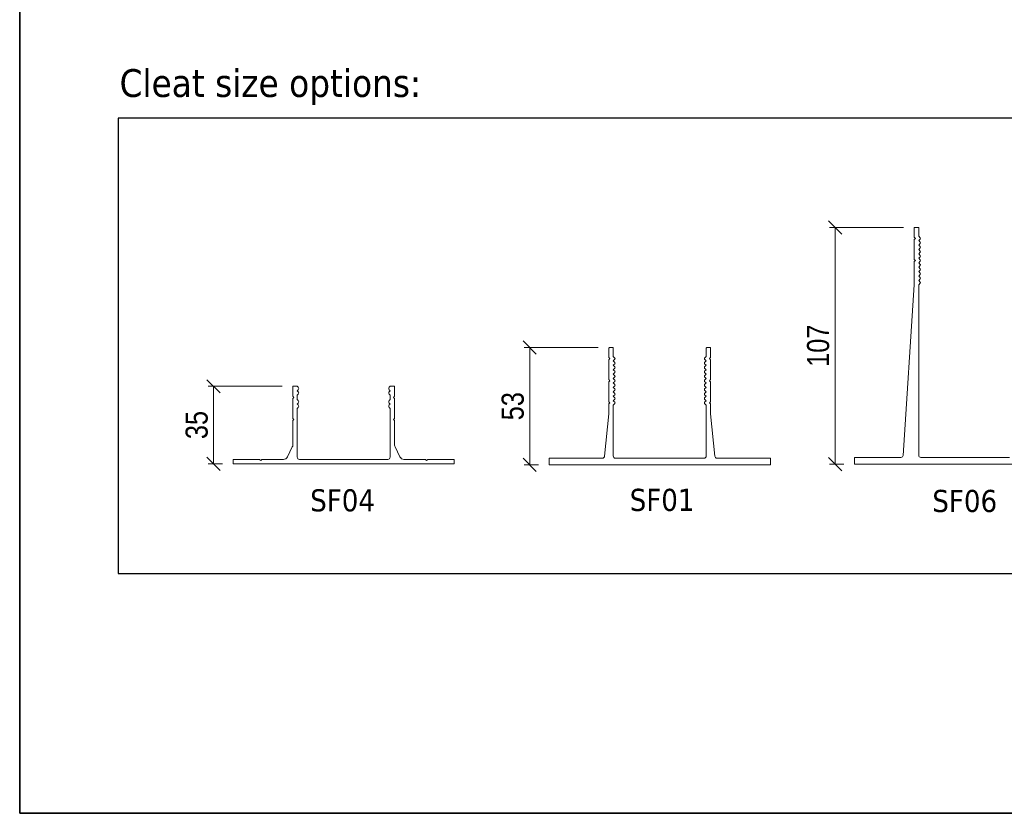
# Model space of a CAD drawing. Header units: millimetres. Extents: x 15 to 3247, y -45 to 876.
# Tile 1 of 11: x 15 to 282, y 15 to 230. Entities that reach past the tile are written whole.
import ezdxf

# ---------------------------------------------------------------- set-up
doc = ezdxf.new("R2010")
doc.units = ezdxf.units.MM
doc.header["$LTSCALE"] = 3
doc.layers.get('0').update_dxf_attribs({"lineweight": 18, "true_color": 0x2a2a2a})
for name, color, linetype, lineweight in [('Border (ISO)', 7, 'Continuous', 35), ('Dimension (ISO)', 7, 'Continuous', 5), ('Sketch Geometry (ISO)', 7, 'Continuous', 25), ('Symbol (ISO)', 7, 'Continuous', 25), ('Visible (ISO)', 7, 'Continuous', 13)]:
    doc.layers.add(name, color=color, linetype=linetype, lineweight=lineweight)
doc.styles.add('_Text_Narrow_Small', font='ARIALN.TTF')
doc.styles.add('Note Text (ISO)', font='tahoma.ttf')
doc.styles.add('Text Style41', font='tahoma.ttf')
doc.dimstyles.new('_Dim-20', dxfattribs={"dimscale": 3, "dimtxt": 2, "dimasz": 1.2, "dimexe": 0.5, "dimexo": 1, "dimgap": 0.5, "dimtad": 1, "dimdec": 1, "dimrnd": 1e-08, "dimdsep": 46, "dimtxsty": '_Text_Narrow_Small', "dimblk": 'OBLIQUE', "dimcen": 0.09, "dimclrd": 256, "dimclre": 256, "dimclrt": 256, "dimadec": 1, "dimazin": 0, "dimtfac": 10, "dimtdec": 0, "dimtmove": 0, "dimatfit": 3, "dimldrblk": 'Filled-1', "dimfxl": 1, "dimtolj": 1, "dimlwd": 0, "dimlwe": 0, "dimarcsym": 0})

# ---------------------------------------------------------------- blocks, each defined once
blk = doc.blocks.new('Borders Border')
at = {"layer": 'Border (ISO)'}
for p, q in [((5, 5), (5, 292)), ((415, 5), (5, 5))]:
    blk.add_line(p, q, dxfattribs=at)
blk = doc.blocks.new('_Oblique')
at = {"color": 0, "linetype": 'ByBlock', "lineweight": -2}
blk.add_line((-0.5, -0.5), (0.5, 0.5), dxfattribs=at)
blk = doc.blocks.new('*D42')
at = {"layer": 'Defpoints', "color": 0, "transparency": 16777216}
for p in [(257.68, 173.92), (236.08, 109.72), (241.48, 109.72)]:
    blk.add_point(p, dxfattribs=at)
at = {"layer": 'Dimension (ISO)', "lineweight": 0, "transparency": 16777216}
for p, q in [((254.68, 173.92), (234.58, 173.92)), ((236.08, 173.92), (236.08, 109.72)), ((238.48, 109.72), (234.58, 109.72))]:
    blk.add_line(p, q, dxfattribs=at)
at = {"layer": 'Dimension (ISO)', "lineweight": 0, "transparency": 16777216, "xscale": 3.600000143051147, "yscale": 3.600000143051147, "zscale": 3.600000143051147}
for p, rotation in [((236.08, 173.92), 90), ((236.08, 109.72), 270)]:
    blk.add_blockref('_Oblique', p, dxfattribs=dict(at, rotation=rotation))
at = {"layer": 'Dimension (ISO)', "lineweight": 5, "transparency": 16777216, "insert": (231.52, 141.82), "char_height": 6, "attachment_point": 5, "rotation": 90, "style": '_Text_Narrow_Small'}
blk.add_mtext('\\A1;107', dxfattribs=at)
blk = doc.blocks.new('Filled-1')
at = {"color": 0}
for p, q in [((0, 0), (-1, 0.167)), ((-1, 0.167), (-1, -0.167)), ((-1, 0), (0, 0)), ((-1, -0.167), (0, 0))]:
    blk.add_line(p, q, dxfattribs=at)
at = {"color": 0, "flags": 128}
blk.add_lwpolyline([(-1, -0.167), (0, 0), (-1, 0.167), (-1, -0.167)], dxfattribs=at)
at = {"color": 0}
blk.add_solid([(-1, -0.167), (0, 0), (-1, 0.167), (-1, -0.167)], dxfattribs=at)
blk = doc.blocks.new('MyDek_CleatSizeOptions')
at = {"layer": 'Sketch Geometry (ISO)'}
for p, q in [((65.999, 21.294), (-65.999, 21.294)), ((-65.999, 21.294), (-65.999, -21.294)), ((-65.999, -21.294), (65.999, -21.294))]:
    blk.add_line(p, q, dxfattribs=at)
at = {"layer": 'Symbol (ISO)', "insert": (-65.866, 25.868), "char_height": 2.6, "attachment_point": 1, "style": 'Note Text (ISO)'}
blk.add_mtext('\\fTahoma|b0|i0;\\H2.6000;Cleat size options:', dxfattribs=at)
blk = doc.blocks.new('*D43')
at = {"layer": 'Defpoints', "color": 0, "transparency": 16777216}
for p in [(174.88, 141.32), (153.28, 109.52), (158.68, 109.52)]:
    blk.add_point(p, dxfattribs=at)
at = {"layer": 'Dimension (ISO)', "lineweight": 0, "transparency": 16777216}
for p, q in [((171.88, 141.32), (151.78, 141.32)), ((153.28, 141.32), (153.28, 109.52)), ((155.68, 109.52), (151.78, 109.52))]:
    blk.add_line(p, q, dxfattribs=at)
at = {"layer": 'Dimension (ISO)', "lineweight": 0, "transparency": 16777216, "xscale": 3.600000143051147, "yscale": 3.600000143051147, "zscale": 3.600000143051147}
for p, rotation in [((153.28, 141.32), 90), ((153.28, 109.52), 270)]:
    blk.add_blockref('_Oblique', p, dxfattribs=dict(at, rotation=rotation))
at = {"layer": 'Dimension (ISO)', "lineweight": 5, "transparency": 16777216, "insert": (148.71, 125.42), "char_height": 6, "attachment_point": 5, "rotation": 90, "style": '_Text_Narrow_Small'}
blk.add_mtext('\\A1;53', dxfattribs=at)
blk = doc.blocks.new('*D44')
at = {"layer": 'Defpoints', "color": 0, "transparency": 16777216}
for p in [(89.17, 130.81), (67.57, 109.81), (72.97, 109.81)]:
    blk.add_point(p, dxfattribs=at)
at = {"layer": 'Dimension (ISO)', "lineweight": 0, "transparency": 16777216}
for p, q in [((86.17, 130.81), (66.07, 130.81)), ((67.57, 130.81), (67.57, 109.81)), ((69.97, 109.81), (66.07, 109.81))]:
    blk.add_line(p, q, dxfattribs=at)
at = {"layer": 'Dimension (ISO)', "lineweight": 0, "transparency": 16777216, "xscale": 3.600000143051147, "yscale": 3.600000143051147, "zscale": 3.600000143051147}
for p, rotation in [((67.57, 130.81), 90), ((67.57, 109.81), 270)]:
    blk.add_blockref('_Oblique', p, dxfattribs=dict(at, rotation=rotation))
at = {"layer": 'Dimension (ISO)', "lineweight": 5, "transparency": 16777216, "insert": (63.01, 120.31), "char_height": 6, "attachment_point": 5, "rotation": 90, "style": '_Text_Narrow_Small'}
blk.add_mtext('\\A1;35', dxfattribs=at)

msp = doc.modelspace()

# ---------------------------------------------------------------- linework, layer by layer
at = {"layer": 'Visible (ISO)'}
for p, q in [((257.559, 173.804), (257.559, 171.224)), ((258.639, 173.924), (257.679, 173.924)), ((258.759, 171.524), (258.759, 173.804)), ((257.559, 171.224), (257.859, 170.924)), ((257.859, 170.924), (257.559, 170.624)), ((259.189, 171.094), (258.759, 171.524)), ((257.559, 170.624), (257.559, 165.224)), ((258.759, 170.324), (259.189, 170.755)), ((259.189, 169.894), (258.759, 170.324)), ((258.759, 169.124), (259.189, 169.555)), ((259.189, 168.694), (258.759, 169.124)), ((258.759, 167.924), (259.189, 168.355)), ((259.189, 167.494), (258.759, 167.924)), ((258.759, 166.724), (259.189, 167.155)), ((259.189, 166.294), (258.759, 166.724)), ((258.759, 165.524), (259.189, 165.955)), ((257.559, 165.224), (257.859, 164.924)), ((257.859, 164.924), (257.559, 164.624)), ((257.559, 164.624), (257.559, 158.324)), ((259.189, 165.094), (258.759, 165.524)), ((258.759, 164.324), (259.189, 164.755)), ((259.189, 163.894), (258.759, 164.324)), ((258.759, 163.124), (259.189, 163.555)), ((259.189, 162.694), (258.759, 163.124)), ((258.759, 161.924), (259.189, 162.355)), ((259.189, 161.494), (258.759, 161.924)), ((258.759, 160.724), (259.189, 161.155)), ((259.189, 160.294), (258.759, 160.724)), ((257.559, 158.324), (254.557, 112.086)), ((258.759, 159.524), (259.189, 159.955)), ((259.189, 159.094), (258.759, 159.524)), ((258.759, 158.324), (259.189, 158.755)), ((258.759, 112.124), (258.759, 158.324)), ((174.756, 141.196), (174.756, 138.616)), ((175.836, 141.316), (174.876, 141.316)), ((175.956, 138.916), (175.956, 141.196)), ((176.387, 138.486), (175.956, 138.916)), ((201.156, 138.916), (200.726, 138.486)), ((201.156, 141.196), (201.156, 138.916)), ((202.236, 141.316), (201.276, 141.316)), ((202.356, 138.616), (202.356, 141.196)), ((174.756, 138.616), (175.056, 138.316)), ((175.056, 138.316), (174.756, 138.016)), ((174.756, 138.016), (174.756, 132.616)), ((175.956, 137.716), (176.387, 138.146)), ((176.387, 137.286), (175.956, 137.716)), ((175.956, 136.516), (176.387, 136.946)), ((176.387, 136.086), (175.956, 136.516)), ((200.726, 138.146), (201.156, 137.716)), ((201.156, 137.716), (200.726, 137.286)), ((200.726, 136.946), (201.156, 136.516)), ((201.156, 136.516), (200.726, 136.086)), ((202.056, 138.316), (202.356, 138.616)), ((202.356, 138.016), (202.056, 138.316)), ((202.356, 132.616), (202.356, 138.016)), ((175.956, 135.316), (176.387, 135.746)), ((176.387, 134.886), (175.956, 135.316)), ((175.956, 134.116), (176.387, 134.546)), ((176.387, 133.686), (175.956, 134.116)), ((200.726, 135.746), (201.156, 135.316)), ((201.156, 135.316), (200.726, 134.886)), ((200.726, 134.546), (201.156, 134.116)), ((201.156, 134.116), (200.726, 133.686)), ((174.756, 132.616), (175.056, 132.316)), ((175.056, 132.316), (174.756, 132.016)), ((174.756, 132.016), (174.756, 126.616)), ((175.956, 132.916), (176.387, 133.346)), ((176.387, 132.486), (175.956, 132.916)), ((175.956, 131.716), (176.387, 132.146)), ((176.387, 131.286), (175.956, 131.716)), ((175.956, 130.516), (176.387, 130.946)), ((200.726, 133.346), (201.156, 132.916)), ((201.156, 132.916), (200.726, 132.486)), ((200.726, 132.146), (201.156, 131.716)), ((201.156, 131.716), (200.726, 131.286)), ((200.726, 130.946), (201.156, 130.516)), ((202.056, 132.316), (202.356, 132.616)), ((202.356, 132.016), (202.056, 132.316)), ((202.356, 126.616), (202.356, 132.016)), ((89.05, 130.687), (89.05, 128.107)), ((90.25, 130.807), (89.17, 130.807)), ((90.511, 130.547), (90.25, 130.807)), ((90.25, 129.607), (90.511, 129.868)), ((90.511, 129.347), (90.25, 129.607)), ((90.25, 128.407), (90.511, 128.668)), ((90.25, 127.207), (90.25, 128.407)), ((115.45, 130.807), (115.19, 130.547)), ((115.19, 129.868), (115.45, 129.607)), ((115.45, 129.607), (115.19, 129.347)), ((115.19, 128.668), (115.45, 128.407)), ((116.53, 130.807), (115.45, 130.807)), ((115.45, 128.407), (115.45, 127.207)), ((116.65, 128.107), (116.65, 130.687)), ((176.387, 130.086), (175.956, 130.516)), ((175.956, 129.316), (176.387, 129.746)), ((176.387, 128.886), (175.956, 129.316)), ((175.956, 128.116), (176.387, 128.546)), ((201.156, 130.516), (200.726, 130.086)), ((200.726, 129.746), (201.156, 129.316)), ((201.156, 129.316), (200.726, 128.886)), ((200.726, 128.546), (201.156, 128.116)), ((89.05, 128.107), (89.35, 127.807)), ((89.35, 127.807), (89.05, 127.507)), ((89.05, 127.507), (89.05, 122.107)), ((90.511, 126.947), (90.25, 127.207)), ((90.25, 126.007), (90.511, 126.268)), ((90.511, 125.747), (90.25, 126.007)), ((115.45, 127.207), (115.19, 126.947)), ((115.19, 126.268), (115.45, 126.007)), ((115.45, 126.007), (115.19, 125.747)), ((116.35, 127.807), (116.65, 128.107)), ((116.65, 127.507), (116.35, 127.807)), ((116.65, 122.107), (116.65, 127.507)), ((174.756, 126.616), (175.056, 126.316)), ((175.056, 126.316), (174.756, 126.016)), ((174.756, 126.016), (174.756, 123.316)), ((176.387, 127.686), (175.956, 128.116)), ((175.956, 126.916), (176.387, 127.346)), ((176.387, 126.486), (175.956, 126.916)), ((175.956, 125.716), (176.387, 126.146)), ((175.956, 111.916), (175.956, 125.716)), ((201.156, 128.116), (200.726, 127.686)), ((200.726, 127.346), (201.156, 126.916)), ((201.156, 126.916), (200.726, 126.486)), ((200.726, 126.146), (201.156, 125.716)), ((201.156, 125.716), (201.156, 111.916)), ((202.056, 126.316), (202.356, 126.616)), ((202.356, 126.016), (202.056, 126.316)), ((202.356, 123.316), (202.356, 126.016)), ((90.25, 124.807), (90.511, 125.068)), ((90.25, 111.607), (90.25, 124.807)), ((115.19, 125.068), (115.45, 124.807)), ((115.45, 124.807), (115.45, 111.607)), ((174.756, 123.316), (173.61, 111.856)), ((203.502, 111.856), (202.356, 123.316)), ((89.05, 122.107), (89.35, 121.807)), ((89.35, 121.807), (89.05, 121.507)), ((89.05, 121.507), (89.05, 114.891)), ((116.35, 121.807), (116.65, 122.107)), ((116.65, 121.507), (116.35, 121.807)), ((116.65, 114.891), (116.65, 121.507)), ((87.582, 111.671), (88.924, 114.354)), ((116.777, 114.354), (118.119, 111.671)), ((72.85, 110.887), (72.85, 109.927)), ((80.05, 111.007), (72.97, 111.007)), ((72.97, 109.807), (132.73, 109.807)), ((80.35, 110.707), (80.05, 111.007)), ((80.65, 111.007), (80.35, 110.707)), ((86.509, 111.007), (80.65, 111.007)), ((114.85, 111.007), (90.85, 111.007)), ((125.05, 111.007), (119.192, 111.007)), ((125.35, 110.707), (125.05, 111.007)), ((125.65, 111.007), (125.35, 110.707)), ((132.73, 111.007), (125.65, 111.007)), ((132.85, 109.927), (132.85, 110.887)), ((158.556, 111.196), (158.556, 109.636)), ((173.013, 111.316), (158.676, 111.316)), ((158.676, 109.516), (218.436, 109.516)), ((200.556, 111.316), (176.556, 111.316)), ((218.436, 111.316), (204.099, 111.316)), ((218.556, 109.636), (218.556, 111.196)), ((241.359, 111.404), (241.359, 109.844)), ((253.959, 111.524), (241.479, 111.524)), ((241.479, 109.724), (301.239, 109.724)), ((283.359, 111.524), (259.359, 111.524))]:
    msp.add_line(p, q, dxfattribs=at)
for centre, radius, start, end in [((257.679, 173.804), 0.12, 90, 180), ((258.639, 173.804), 0.12, 0, 90), ((259.02, 170.924), 0.24, 315, 45), ((259.02, 169.724), 0.24, 315, 45), ((259.02, 168.524), 0.24, 315, 45), ((259.02, 167.324), 0.24, 315, 45), ((259.02, 166.124), 0.24, 315, 45), ((259.02, 164.924), 0.24, 315, 45), ((259.02, 163.724), 0.24, 315, 45), ((259.02, 162.524), 0.24, 315, 45), ((259.02, 161.324), 0.24, 315, 45), ((259.02, 160.124), 0.24, 315, 45), ((259.02, 158.924), 0.24, 315, 45), ((174.876, 141.196), 0.12, 90, 180), ((175.836, 141.196), 0.12, 0, 90), ((201.276, 141.196), 0.12, 90, 180), ((202.236, 141.196), 0.12, 0, 90), ((176.217, 138.316), 0.24, 315, 45), ((176.217, 137.116), 0.24, 315, 45), ((200.896, 138.316), 0.24, 135, 225), ((200.896, 137.116), 0.24, 135, 225), ((176.217, 135.916), 0.24, 315, 45), ((176.217, 134.716), 0.24, 315, 45), ((176.217, 133.516), 0.24, 315, 45), ((200.896, 135.916), 0.24, 135, 225), ((200.896, 134.716), 0.24, 135, 225), ((200.896, 133.516), 0.24, 135, 225), ((176.217, 132.316), 0.24, 315, 45), ((176.217, 131.116), 0.24, 315, 45), ((200.896, 132.316), 0.24, 135, 225), ((200.896, 131.116), 0.24, 135, 225), ((89.17, 130.687), 0.12, 90, 180), ((90.172, 130.207), 0.48, 315, 45), ((90.172, 129.007), 0.48, 315, 45), ((115.529, 130.207), 0.48, 135, 225), ((115.529, 129.007), 0.48, 135, 225), ((116.53, 130.687), 0.12, 0, 90), ((176.217, 129.916), 0.24, 315, 45), ((176.217, 128.716), 0.24, 315, 45), ((200.896, 129.916), 0.24, 135, 225), ((200.896, 128.716), 0.24, 135, 225), ((90.172, 126.607), 0.48, 315, 45), ((90.172, 125.407), 0.48, 315, 45), ((115.529, 126.607), 0.48, 135, 225), ((115.529, 125.407), 0.48, 135, 225), ((176.217, 127.516), 0.24, 315, 45), ((176.217, 126.316), 0.24, 315, 45), ((200.896, 127.516), 0.24, 135, 225), ((200.896, 126.316), 0.24, 135, 225), ((87.85, 114.891), 1.2, 333.43495, 0), ((117.85, 114.891), 1.2, 180, 206.56505), ((72.97, 110.887), 0.12, 90, 180), ((72.97, 109.927), 0.12, 180, 270), ((86.509, 112.207), 1.2, 270, 333.43495), ((90.85, 111.607), 0.6, 180, 270), ((114.85, 111.607), 0.6, 270, 0), ((119.192, 112.207), 1.2, 206.56505, 270), ((132.73, 110.887), 0.12, 0, 90), ((132.73, 109.927), 0.12, 270, 0), ((158.676, 111.196), 0.12, 90, 180), ((158.676, 109.636), 0.12, 180, 270), ((173.013, 111.916), 0.6, 270, 354.28941), ((176.556, 111.916), 0.6, 180, 270), ((200.556, 111.916), 0.6, 270, 0), ((204.099, 111.916), 0.6, 185.71059, 270), ((218.436, 111.196), 0.12, 0, 90), ((218.436, 109.636), 0.12, 270, 0), ((241.479, 111.404), 0.12, 90, 180), ((241.479, 109.844), 0.12, 180, 270), ((253.959, 112.124), 0.6, 270, 356.28582), ((259.359, 112.124), 0.6, 180, 270)]:
    msp.add_arc(centre, radius, start, end, dxfattribs=at)

# ---------------------------------------------------------------- block references
for name, p, xscale, yscale, zscale in [('Borders Border', (0, 0), 3, 3, 3), ('MyDek_CleatSizeOptions', (233.079, 141.824), 2.899927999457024, 2.899927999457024, 2.899927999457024)]:
    msp.add_blockref(name, p, dxfattribs=dict(xscale=xscale, yscale=yscale, zscale=zscale))

# ---------------------------------------------------------------- texts
at = {"layer": 'Symbol (ISO)', "char_height": 6, "attachment_point": 7, "style": 'Text Style41'}
for s, insert in [('SF04', (93.768, 96.78)), ('SF01', (180.407, 96.893)), ('SF06', (262.467, 96.606))]:
    msp.add_mtext(s, dxfattribs=dict(at, insert=insert))

# ---------------------------------------------------------------- dimensions: what is measured, and where the dimension line sits
at = {"layer": 'Dimension (ISO)', "lineweight": 5}
for base, p1, p2, angle, picture, middle in [((236.079, 109.724), (257.679, 173.924), (241.479, 109.724), 90, '*D42', (236.079, 141.824)), ((153.276, 109.516), (174.876, 141.316), (158.676, 109.516), 270, '*D43', (153.276, 125.416)), ((67.57, 109.807), (89.17, 130.807), (72.97, 109.807), 90, '*D44', (67.57, 120.307))]:
    dim = msp.add_linear_dim(base=base, p1=p1, p2=p2, angle=angle, dimstyle='_Dim-20', override={"dimgap": 0.5, "dimdec": 1, "dimlfac": 1.666667, "dimtol": 0, "dimlim": 0, "dimtp": 0, "dimtm": 0, "dimtdec": 0, "dimtofl": 0, "dimatfit": 1}, dxfattribs=at)
    dim.commit()
    dim.dimension.update_dxf_attribs({"geometry": picture, "text_midpoint": middle, "dimtype": 160})

doc.saveas('drawing.dxf')
